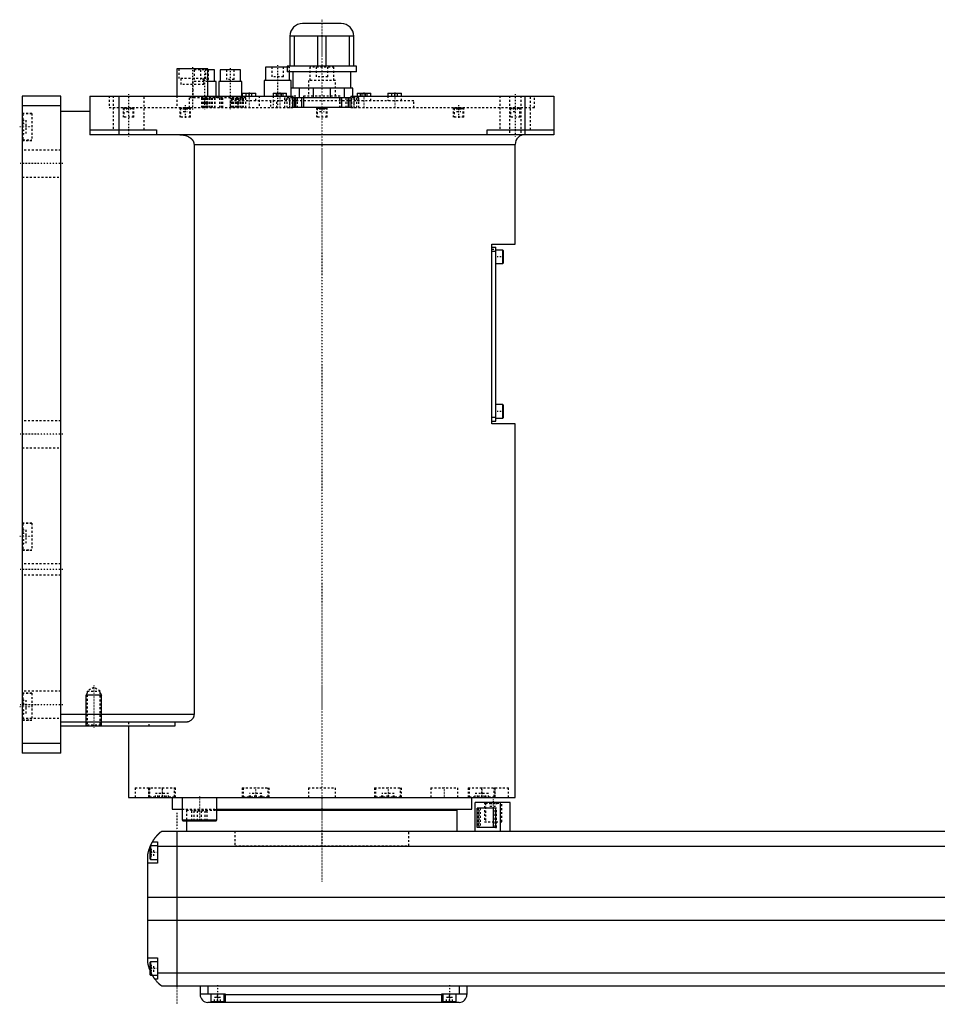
# Model space of a CAD drawing. Extents: x -156 to 906, y -136 to 715.
# Tile 1 of 4: x -156 to 318, y -82 to 428. Entities that reach past the tile are written whole.
import ezdxf

# ---------------------------------------------------------------- set-up
doc = ezdxf.new("R2010")
doc.units = 0
doc.linetypes.add('CENTER', pattern=[1.5, 0.45, -0.5, 0.05, -0.5])
doc.linetypes.add('DASHED', pattern=[2, 1, -1])
for name, color, linetype in [('AM_0', 7, 'CONTINUOUS'), ('AM_10', 7, 'CONTINUOUS'), ('AM_3', 7, 'DASHED'), ('AM_7', 7, 'CENTER')]:
    doc.layers.add(name, color=color, linetype=linetype)

msp = doc.modelspace()

# ---------------------------------------------------------------- linework, layer by layer
at = {"layer": 'AM_0', "color": 7, "linetype": 'CONTINUOUS'}
for p, q in [((10, 425.5), (-10, 425.5)), ((16.5, 419), (-16.5, 419)), ((-16.5, 419), (-16.5, 403.5)), ((-14.2, 403.5), (-14.2, 419)), ((-2.3, 419), (-2.3, 403.5)), ((2.3, 403.5), (2.3, 419)), ((14.2, 419), (14.2, 403.5)), ((16.5, 403.5), (16.5, 419)), ((-29.17, 403), (-29.17, 396)), ((-17.99, 403), (-29.17, 403)), ((-18, 403.5), (-18, 400.5)), ((18, 403.5), (-18, 403.5)), ((18, 400.5), (18, 403.5)), ((-75, 402), (-75, 388)), ((-59, 402), (-75, 402)), ((-59, 388), (-59, 402)), ((-55.47, 401.5), (-59, 401.5)), ((-55.47, 395.5), (-55.47, 401.5)), ((-52.63, 401.5), (-52.63, 395.5)), ((-42.13, 401.5), (-52.63, 401.5)), ((-42.13, 395.5), (-42.13, 401.5)), ((18, 400.5), (-18, 400.5)), ((-16.67, 396), (-16.67, 400.5)), ((-15, 400.5), (-15, 392)), ((15, 392), (15, 400.5)), ((-54.72, 395.5), (-59, 395.5)), ((-54.72, 388), (-54.72, 395.5)), ((-53.38, 395.5), (-53.38, 388)), ((-41.38, 395.5), (-53.38, 395.5)), ((-41.38, 388), (-41.38, 395.5)), ((-29.92, 396), (-29.92, 388)), ((-15.92, 396), (-29.92, 396)), ((-15.92, 392), (-15.92, 396)), ((-155, 388), (-155, 48)), ((-135, 388), (-155, 388)), ((-135, 48), (-135, 388)), ((-120, 388), (-15, 388)), ((-120, 388), (-120, 368)), ((-105, 388), (-105, 368)), ((-41.17, 389.5), (-41.17, 388)), ((-41.17, 389.5), (-34.17, 389.5)), ((-34.17, 388), (-34.17, 389.5)), ((-25.25, 389.5), (-25.25, 388)), ((-25.25, 389.5), (-18.25, 389.5)), ((-18.25, 388), (-18.25, 389.5)), ((16, 392), (-16, 392)), ((-16, 392), (-16, 388)), ((-15, 382), (-15, 388)), ((-11.49, 387), (-11.49, 392)), ((-4.51, 392), (-4.51, 387)), ((4.51, 387), (4.51, 392)), ((11.49, 392), (11.49, 387)), ((15, 388), (120, 388)), ((15, 388), (15, 382)), ((16, 388), (16, 392)), ((18.25, 389.5), (18.25, 388)), ((18.25, 389.5), (25.25, 389.5)), ((25.25, 388), (25.25, 389.5)), ((34.17, 389.5), (34.17, 388)), ((34.17, 389.5), (41.17, 389.5)), ((41.17, 388), (41.17, 389.5)), ((105, 388), (105, 368)), ((120, 388), (120, 368)), ((-135, 383), (-155, 383)), ((-13.71, 387), (-15, 387)), ((-13.7, 385.5), (-14.16, 385.5)), ((-14.15, 382), (-14.15, 387)), ((-13.7, 387), (-13.7, 382)), ((13.7, 387), (-13.7, 387)), ((-10.3, 382), (-10.3, 387)), ((10.3, 382), (10.3, 387)), ((13.7, 382), (13.7, 387)), ((14.16, 385.5), (13.7, 385.5)), ((15, 387), (13.71, 387)), ((14.15, 382), (14.15, 387)), ((-120, 380), (-135, 380)), ((15, 382), (-15, 382)), ((-120, 370.5), (-85.5, 370.5)), ((120, 368), (-120, 368)), ((-85.5, 370.5), (-85.5, 368)), ((85.5, 368), (85.5, 370.5)), ((85.5, 370.5), (120, 370.5)), ((-66.14, 363), (-66.14, 68)), ((-66.14, 363), (100, 363)), ((100, 311.3), (100, 363)), ((88, 311.3), (100, 311.3)), ((88, 218.3), (88, 311.3)), ((88, 309.8), (90, 309.8)), ((88, 307.8), (90, 307.8)), ((90, 219.8), (90, 309.8)), ((93.6, 308.3), (90, 308.3)), ((94, 307.9), (93.6, 308.3)), ((93.6, 301.3), (93.6, 308.3)), ((94, 301.7), (94, 307.9)), ((90, 301.3), (93.6, 301.3)), ((93.6, 301.3), (94, 301.7)), ((93.6, 228.3), (90, 228.3)), ((94, 227.9), (93.6, 228.3)), ((93.6, 221.3), (93.6, 228.3)), ((94, 221.7), (94, 227.9)), ((88, 221.8), (90, 221.8)), ((88, 219.8), (90, 219.8)), ((90, 221.3), (93.6, 221.3)), ((93.6, 221.3), (94, 221.7)), ((100, 218.3), (88, 218.3)), ((100, 25), (100, 218.3)), ((-66.14, 68), (-135, 68)), ((-70.42, 64), (-135, 64)), ((-75.99, 62), (-135, 62)), ((-100, 62), (-100, 25)), ((-75.99, 64), (-75.99, 62)), ((-135, 53), (-155, 53)), ((-135, 48), (-155, 48)), ((-100, 25), (100, 25)), ((-88.79, 25.01), (-88.79, 25)), ((-77.5, 25), (-77.5, 19)), ((-72.29, 25), (-72.29, 13.4)), ((-54.29, 13.4), (-54.29, 25)), ((-40.35, 25), (-40.35, 25)), ((40.35, 25), (40.35, 25)), ((77.5, 19), (77.5, 25)), ((79.35, 7.5), (79.35, 22.5)), ((97.35, 22.5), (79.35, 22.5)), ((88.79, 25), (88.79, 25.01)), ((92.35, 7.5), (92.35, 22.5)), ((97.35, 7.5), (97.35, 22.5)), ((-77.5, 19), (-72.29, 19)), ((-54.3, 18.5), (70, 18.5)), ((-54.29, 19), (77.5, 19)), ((55, 18.5), (55, 19)), ((70, 7.5), (70, 18.5)), ((89.75, 19.5), (80.32, 19.5)), ((80.32, 9.5), (80.32, 19.5)), ((88.64, 19.5), (88.64, 9.5)), ((89.75, 19.5), (89.75, 9.5)), ((-72.29, 13.4), (-71.89, 13)), ((-72.29, 13.4), (-54.29, 13.4)), ((-71.89, 13), (-54.69, 13)), ((-70, 13), (-70, 7.5)), ((-54.69, 13), (-54.29, 13.4)), ((517, 7.5), (-83, 7.5)), ((-75, 7.5), (-75, -72.5)), ((89.75, 9.5), (80.32, 9.5)), ((-88.6, 0), (-89, -0.4)), ((-85, 0), (-88.6, 0)), ((-88.6, 0), (-88.6, -7)), ((-87.65, 2), (-85, 2)), ((-85, 2), (-85, -9)), ((-90, -60.5), (-90, -4.5)), ((-89, -0.4), (-89, -6.6)), ((-85, -0.2), (519, -0.2)), ((-85, -9), (-90, -9)), ((-89, -6.6), (-88.6, -7)), ((-88.6, -7), (-85, -7)), ((-90, -26.54), (524, -26.54)), ((-90, -38.4), (524, -38.4)), ((-90, -58), (-85, -58)), ((-88.6, -60), (-89, -60.4)), ((-89, -60.4), (-89, -66.6)), ((-85, -60), (-88.6, -60)), ((-88.6, -60), (-88.6, -67)), ((-85, -58), (-85, -69)), ((-85, -65.78), (519, -65.78)), ((-89, -66.6), (-88.6, -67)), ((-88.6, -67), (-85, -67)), ((-85, -69), (-86.34, -69)), ((-83, -72.5), (517, -72.5)), ((-63, -72.5), (-63, -77)), ((-59, -72.5), (-59, -76.5)), ((71, -72.5), (71, -76.5)), ((75, -72.5), (75, -77)), ((-63, -76.5), (-50, -76.5)), ((71, -81), (-59, -81)), ((-57.5, -76.5), (-57.5, -80.5)), ((-57.5, -80.5), (-50.5, -80.5)), ((-54, -81), (-54, -80.5)), ((-50.5, -80.5), (-50.5, -76.5)), ((-50, -76.5), (-50, -81)), ((-50, -77), (62, -77)), ((62, -76.5), (75, -76.5)), ((62, -81), (62, -76.5)), ((62.5, -76.5), (62.5, -80.5)), ((62.5, -80.5), (69.5, -80.5)), ((66, -81), (66, -80.5)), ((69.5, -80.5), (69.5, -76.5))]:
    msp.add_line(p, q, dxfattribs=at)
for points in [[(-73.48, 368, 0), (-73.23, 368, 0), (-72.69, 367.97, 0), (-72.14, 367.91, 0), (-71.86, 367.87, 0), (-71.59, 367.82, 0), (-71.05, 367.7, 0), (-70.53, 367.56, 0), (-70.04, 367.4, 0), (-69.53, 367.19, 0), (-69.24, 367.05, 0), (-69.16, 367.01, 0), (-69.07, 366.97, 0), (-69.03, 366.95, 0), (-68.99, 366.93, 0), (-68.91, 366.88, 0), (-68.83, 366.84, 0), (-68.79, 366.81, 0), (-68.75, 366.79, 0), (-68.67, 366.74, 0), (-68.59, 366.7, 0), (-68.55, 366.67, 0), (-68.51, 366.65, 0), (-68.44, 366.6, 0), (-68.36, 366.55, 0), (-68.29, 366.5, 0), (-68.21, 366.45, 0), (-68.14, 366.4, 0), (-68.11, 366.37, 0), (-68.07, 366.35, 0), (-68, 366.29, 0), (-67.93, 366.24, 0), (-67.87, 366.19, 0), (-67.8, 366.13, 0), (-67.73, 366.08, 0), (-67.7, 366.05, 0), (-67.66, 366.02, 0), (-67.6, 365.96, 0), (-67.53, 365.89, 0), (-67.46, 365.83, 0), (-67.4, 365.77, 0), (-67.33, 365.7, 0), (-67.3, 365.67, 0), (-67.27, 365.63, 0), (-67.21, 365.56, 0), (-67.15, 365.49, 0), (-67.09, 365.42, 0), (-67.03, 365.35, 0), (-66.97, 365.28, 0), (-66.94, 365.24, 0), (-66.92, 365.21, 0), (-66.86, 365.13, 0), (-66.81, 365.06, 0), (-66.76, 364.98, 0), (-66.71, 364.91, 0), (-66.67, 364.83, 0), (-66.65, 364.79, 0), (-66.62, 364.76, 0), (-66.58, 364.68, 0), (-66.54, 364.6, 0), (-66.52, 364.57, 0), (-66.5, 364.53, 0), (-66.47, 364.45, 0), (-66.43, 364.37, 0), (-66.41, 364.32, 0), (-66.4, 364.28, 0), (-66.36, 364.2, 0), (-66.33, 364.11, 0), (-66.3, 364.02, 0), (-66.28, 363.94, 0), (-66.25, 363.85, 0), (-66.24, 363.8, 0), (-66.23, 363.76, 0), (-66.21, 363.67, 0), (-66.19, 363.58, 0), (-66.18, 363.49, 0), (-66.17, 363.4, 0), (-66.16, 363.31, 0), (-66.15, 363.26, 0), (-66.15, 363.22, 0), (-66.15, 363.13, 0), (-66.14, 363.04, 0), (-66.14, 363, 0)], [(-66.14, 68, 0), (-66.14, 67.97, 0), (-66.15, 67.9, 0), (-66.15, 67.83, 0), (-66.15, 67.79, 0), (-66.15, 67.76, 0), (-66.16, 67.69, 0), (-66.16, 67.62, 0), (-66.17, 67.55, 0), (-66.18, 67.48, 0), (-66.19, 67.41, 0), (-66.2, 67.38, 0), (-66.21, 67.34, 0), (-66.22, 67.27, 0), (-66.23, 67.21, 0), (-66.25, 67.14, 0), (-66.27, 67.07, 0), (-66.29, 67, 0), (-66.3, 66.97, 0), (-66.31, 66.94, 0), (-66.33, 66.87, 0), (-66.35, 66.81, 0), (-66.36, 66.77, 0), (-66.37, 66.74, 0), (-66.4, 66.68, 0), (-66.42, 66.61, 0), (-66.44, 66.58, 0), (-66.45, 66.55, 0), (-66.48, 66.49, 0), (-66.51, 66.43, 0), (-66.54, 66.37, 0), (-66.57, 66.31, 0), (-66.6, 66.25, 0), (-66.62, 66.22, 0), (-66.63, 66.19, 0), (-66.67, 66.13, 0), (-66.7, 66.07, 0), (-66.74, 66.02, 0), (-66.77, 65.96, 0), (-66.81, 65.91, 0), (-66.83, 65.88, 0), (-66.84, 65.86, 0), (-66.88, 65.8, 0), (-66.92, 65.75, 0), (-66.96, 65.7, 0), (-67, 65.65, 0), (-67.04, 65.6, 0), (-67.06, 65.58, 0), (-67.08, 65.56, 0), (-67.12, 65.51, 0), (-67.16, 65.47, 0), (-67.2, 65.42, 0), (-67.24, 65.38, 0), (-67.28, 65.34, 0), (-67.3, 65.32, 0), (-67.32, 65.3, 0), (-67.36, 65.25, 0), (-67.4, 65.21, 0), (-67.45, 65.17, 0), (-67.49, 65.14, 0), (-67.53, 65.1, 0), (-67.55, 65.08, 0), (-67.58, 65.06, 0), (-67.62, 65.02, 0), (-67.67, 64.99, 0), (-67.69, 64.97, 0), (-67.83, 64.86, 0), (-68.12, 64.67, 0), (-68.41, 64.5, 0), (-68.72, 64.36, 0), (-69.03, 64.24, 0), (-69.34, 64.14, 0), (-69.5, 64.1, 0), (-69.66, 64.07, 0), (-69.97, 64.02, 0), (-70.27, 64, 0), (-70.42, 64, 0)], [(-87.65, 2, 0), (-87.62, 2.05, 0), (-87.57, 2.14, 0), (-87.52, 2.23, 0), (-87.49, 2.27, 0), (-87.46, 2.32, 0), (-87.41, 2.41, 0), (-87.35, 2.5, 0), (-87.3, 2.59, 0), (-87.24, 2.68, 0), (-87.19, 2.76, 0), (-87.16, 2.81, 0), (-87.13, 2.85, 0), (-87.07, 2.94, 0), (-87.02, 3.03, 0), (-86.96, 3.11, 0), (-86.9, 3.2, 0), (-86.85, 3.28, 0), (-86.82, 3.33, 0), (-86.79, 3.37, 0), (-86.73, 3.45, 0), (-86.67, 3.53, 0), (-86.64, 3.58, 0), (-86.62, 3.62, 0), (-86.56, 3.7, 0), (-86.5, 3.78, 0), (-86.47, 3.82, 0), (-86.44, 3.86, 0), (-86.38, 3.94, 0), (-86.33, 4.01, 0), (-86.27, 4.09, 0), (-86.21, 4.17, 0), (-86.15, 4.24, 0), (-86.12, 4.28, 0), (-86.1, 4.32, 0), (-86.04, 4.39, 0), (-85.98, 4.46, 0), (-85.92, 4.54, 0), (-85.87, 4.61, 0), (-85.81, 4.68, 0), (-85.78, 4.71, 0), (-85.75, 4.75, 0), (-85.69, 4.82, 0), (-85.64, 4.89, 0), (-85.58, 4.95, 0), (-85.52, 5.02, 0), (-85.47, 5.08, 0), (-85.44, 5.12, 0), (-85.41, 5.15, 0), (-85.36, 5.21, 0), (-85.3, 5.28, 0), (-85.25, 5.34, 0), (-85.19, 5.4, 0), (-85.14, 5.46, 0), (-85.11, 5.49, 0), (-85.08, 5.52, 0), (-85.03, 5.58, 0), (-84.97, 5.64, 0), (-84.92, 5.7, 0), (-84.87, 5.75, 0), (-84.81, 5.81, 0), (-84.79, 5.84, 0), (-84.76, 5.87, 0), (-84.71, 5.92, 0), (-84.66, 5.98, 0), (-84.63, 6, 0), (-84.6, 6.03, 0), (-84.55, 6.08, 0), (-84.5, 6.13, 0), (-84.48, 6.16, 0), (-84.45, 6.18, 0), (-84.4, 6.23, 0), (-84.35, 6.28, 0), (-84.3, 6.33, 0), (-84.25, 6.38, 0), (-84.2, 6.43, 0), (-84.18, 6.45, 0), (-84.16, 6.47, 0), (-84.11, 6.52, 0), (-84.06, 6.56, 0), (-84.02, 6.61, 0), (-83.97, 6.65, 0), (-83.93, 6.69, 0), (-83.9, 6.71, 0), (-83.88, 6.73, 0), (-83.84, 6.77, 0), (-83.8, 6.81, 0), (-83.75, 6.85, 0), (-83.71, 6.88, 0), (-83.67, 6.92, 0), (-83.66, 6.94, 0), (-83.64, 6.95, 0), (-83.6, 6.99, 0), (-83.56, 7.02, 0), (-83.53, 7.05, 0), (-83.49, 7.08, 0), (-83.46, 7.11, 0), (-83.44, 7.13, 0), (-83.43, 7.14, 0), (-83.39, 7.17, 0), (-83.36, 7.19, 0), (-83.34, 7.22, 0), (-83.31, 7.24, 0), (-83.28, 7.27, 0), (-83.27, 7.28, 0), (-83.25, 7.29, 0), (-83.23, 7.31, 0), (-83.21, 7.33, 0), (-83.2, 7.34, 0), (-83.18, 7.35, 0), (-83.16, 7.36, 0), (-83.14, 7.38, 0), (-83.13, 7.39, 0), (-83.13, 7.4, 0), (-83.11, 7.41, 0), (-83.09, 7.42, 0), (-83.08, 7.44, 0), (-83.06, 7.45, 0), (-83.05, 7.46, 0), (-83.05, 7.46, 0), (-83.04, 7.47, 0), (-83.03, 7.47, 0), (-83.02, 7.48, 0), (-83.02, 7.49, 0), (-83.01, 7.49, 0), (-83.01, 7.49, 0), (-83.01, 7.5, 0), (-83, 7.5, 0), (-83, 7.5, 0), (-83, 7.5, 0), (-83, 7.5, 0)], [(-88.69, -0.09, 0), (-88.65, 0.01, 0), (-88.56, 0.21, 0), (-88.47, 0.4, 0), (-88.43, 0.49, 0), (-88.39, 0.58, 0), (-88.31, 0.76, 0), (-88.22, 0.92, 0), (-88.14, 1.08, 0), (-88.07, 1.23, 0), (-88, 1.36, 0), (-87.96, 1.43, 0), (-87.93, 1.49, 0), (-87.87, 1.6, 0), (-87.82, 1.7, 0), (-87.77, 1.79, 0), (-87.73, 1.86, 0), (-87.7, 1.91, 0), (-87.68, 1.94, 0), (-87.67, 1.96, 0), (-87.66, 1.98, 0), (-87.65, 2, 0), (-87.65, 2, 0)], [(-90, -4.5, 0), (-89.98, -4.39, 0), (-89.94, -4.18, 0), (-89.9, -3.97, 0), (-89.88, -3.87, 0), (-89.86, -3.77, 0), (-89.81, -3.56, 0), (-89.77, -3.36, 0), (-89.72, -3.15, 0), (-89.66, -2.95, 0), (-89.61, -2.74, 0), (-89.58, -2.64, 0), (-89.55, -2.54, 0), (-89.49, -2.33, 0), (-89.43, -2.13, 0), (-89.37, -1.92, 0), (-89.31, -1.72, 0), (-89.24, -1.52, 0), (-89.21, -1.43, 0), (-89.17, -1.33, 0), (-89.1, -1.14, 0), (-89.03, -0.95, 0), (-89, -0.86, 0)], [(-89, -64.14, 0), (-89.04, -64.04, 0), (-89.11, -63.84, 0), (-89.18, -63.64, 0), (-89.22, -63.54, 0), (-89.25, -63.44, 0), (-89.32, -63.24, 0), (-89.38, -63.03, 0), (-89.45, -62.82, 0), (-89.51, -62.61, 0), (-89.57, -62.41, 0), (-89.6, -62.3, 0), (-89.63, -62.2, 0), (-89.68, -61.99, 0), (-89.73, -61.78, 0), (-89.78, -61.57, 0), (-89.83, -61.37, 0), (-89.87, -61.17, 0), (-89.89, -61.07, 0), (-89.91, -60.97, 0), (-89.95, -60.78, 0), (-89.98, -60.59, 0), (-90, -60.5, 0)], [(-86.34, -69, 0), (-86.34, -69, 0), (-86.35, -68.98, 0), (-86.37, -68.96, 0), (-86.38, -68.94, 0), (-86.4, -68.92, 0), (-86.44, -68.86, 0), (-86.49, -68.79, 0), (-86.55, -68.71, 0), (-86.62, -68.61, 0), (-86.7, -68.5, 0), (-86.74, -68.44, 0), (-86.78, -68.38, 0), (-86.87, -68.25, 0), (-86.96, -68.11, 0), (-87.06, -67.96, 0), (-87.16, -67.8, 0), (-87.27, -67.64, 0), (-87.32, -67.55, 0), (-87.37, -67.47, 0), (-87.48, -67.29, 0), (-87.59, -67.1, 0), (-87.65, -67, 0)], [(-83, -72.5, 0), (-83, -72.5, 0), (-83.01, -72.49, 0), (-83.02, -72.49, 0), (-83.02, -72.48, 0), (-83.03, -72.48, 0), (-83.03, -72.48, 0), (-83.04, -72.47, 0), (-83.04, -72.46, 0), (-83.05, -72.46, 0), (-83.06, -72.45, 0), (-83.07, -72.44, 0), (-83.07, -72.44, 0), (-83.08, -72.43, 0), (-83.09, -72.43, 0), (-83.1, -72.42, 0), (-83.11, -72.41, 0), (-83.11, -72.41, 0), (-83.13, -72.39, 0), (-83.14, -72.38, 0), (-83.15, -72.38, 0), (-83.16, -72.37, 0), (-83.17, -72.36, 0), (-83.19, -72.34, 0), (-83.21, -72.33, 0), (-83.22, -72.31, 0), (-83.24, -72.3, 0), (-83.25, -72.29, 0), (-83.26, -72.28, 0), (-83.28, -72.26, 0), (-83.3, -72.25, 0), (-83.32, -72.23, 0), (-83.35, -72.21, 0), (-83.37, -72.19, 0), (-83.38, -72.18, 0), (-83.39, -72.17, 0), (-83.42, -72.15, 0), (-83.44, -72.13, 0), (-83.47, -72.1, 0), (-83.49, -72.08, 0), (-83.52, -72.06, 0), (-83.54, -72.04, 0), (-83.55, -72.03, 0), (-83.58, -72.01, 0), (-83.61, -71.98, 0), (-83.64, -71.95, 0), (-83.67, -71.93, 0), (-83.7, -71.9, 0), (-83.71, -71.89, 0), (-83.73, -71.87, 0), (-83.76, -71.84, 0), (-83.79, -71.81, 0), (-83.83, -71.78, 0), (-83.86, -71.75, 0), (-83.89, -71.72, 0), (-83.91, -71.7, 0), (-83.93, -71.69, 0), (-83.96, -71.65, 0), (-84, -71.62, 0), (-84.02, -71.6, 0), (-84.04, -71.59, 0), (-84.07, -71.55, 0), (-84.11, -71.52, 0), (-84.13, -71.5, 0), (-84.15, -71.48, 0), (-84.19, -71.44, 0), (-84.22, -71.41, 0), (-84.26, -71.37, 0), (-84.3, -71.33, 0), (-84.34, -71.29, 0), (-84.36, -71.27, 0), (-84.38, -71.25, 0), (-84.42, -71.21, 0), (-84.46, -71.17, 0), (-84.6, -71.03, 0), (-84.86, -70.77, 0), (-85.11, -70.49, 0), (-85.38, -70.19, 0), (-85.51, -70.03, 0), (-85.65, -69.87, 0), (-85.92, -69.54, 0), (-86.2, -69.18, 0), (-86.34, -69, 0)]]:
    msp.add_polyline3d(points, dxfattribs=at)
for centre, radius, start, end in [((-10, 419), 6.5, 90, 180), ((10, 419), 6.5, 0, 90), ((105, 363), 5, 90, 180), ((-59, -77), 4, 180, 270), ((71, -77), 4, 270, 0)]:
    msp.add_arc(centre, radius, start, end, dxfattribs=at)
at = {"layer": 'AM_10', "color": 7, "linetype": 'CONTINUOUS'}
for p, q in [((-121.32, 79.17), (-122, 78)), ((-114, 78), (-122, 78)), ((-122, 62), (-122, 78)), ((-114.68, 79.17), (-114, 78)), ((-114, 62), (-114, 78))]:
    msp.add_line(p, q, dxfattribs=at)
at = {"layer": 'AM_3', "color": 6, "linetype": 'DASHED'}
for p, q in [((-25.92, 403), (-25.92, 398)), ((-19.92, 398), (-19.92, 403)), ((-16.67, 403), (-17.99, 403)), ((-16.67, 400.5), (-16.67, 403)), ((-6.25, 403), (-6.25, 396)), ((6.25, 403), (-6.25, 403)), ((-3, 403), (-3, 398)), ((3, 398), (3, 403)), ((6.25, 396), (6.25, 403)), ((-74, 402), (-74, 397)), ((-65.97, 401.5), (-65.97, 395.5)), ((-59, 401.5), (-65.97, 401.5)), ((-62.72, 401.5), (-62.72, 396.5)), ((-60, 397), (-60, 402)), ((-58.72, 396.5), (-58.72, 401.5)), ((-49.38, 401.5), (-49.38, 396.5)), ((-45.38, 396.5), (-45.38, 401.5)), ((-19.92, 398), (-25.92, 398)), ((3, 398), (-3, 398)), ((-60, 397), (-74, 397)), ((-73, 397), (-73, 394)), ((-61, 394), (-73, 394)), ((-66.72, 395.5), (-66.72, 387)), ((-59, 395.5), (-66.72, 395.5)), ((-58.72, 396.5), (-62.72, 396.5)), ((-61, 394), (-61, 397)), ((-45.38, 396.5), (-49.38, 396.5)), ((-7, 396), (-7, 388)), ((7, 396), (-7, 396)), ((7, 388), (7, 396)), ((-110, 388), (-110, 382)), ((-108, 388), (-108, 370.5)), ((-92, 370.5), (-92, 388)), ((-75, 388), (-75, 382)), ((-59, 382), (-59, 388)), ((-54.72, 387), (-54.72, 388)), ((-53.38, 388), (-53.38, 387)), ((-41.38, 387), (-41.38, 388)), ((-41.17, 388), (-41.17, 385.5)), ((-39.17, 388), (-39.17, 389.5)), ((-37.67, 388), (-37.67, 389.5)), ((-36.17, 388), (-36.17, 389.5)), ((-34.17, 385.5), (-34.17, 388)), ((-32.42, 388), (-32.42, 382)), ((-25.25, 388), (-25.25, 385.5)), ((-23.48, 388), (-23.48, 389.5)), ((-22.62, 388), (-22.62, 389.5)), ((-20.88, 388), (-20.88, 389.5)), ((-20.02, 388), (-20.02, 389.5)), ((-18.25, 385.5), (-18.25, 388)), ((-16, 388), (-16, 387)), ((-15.92, 388), (-15.92, 392)), ((-13.42, 388), (-15, 388)), ((-13.42, 382), (-13.42, 388)), ((-9.5, 388), (-9.5, 382)), ((9.5, 388), (-9.5, 388)), ((9.5, 382), (9.5, 388)), ((16, 387), (16, 388)), ((18.25, 388), (18.25, 385.5)), ((20.02, 388), (20.02, 389.5)), ((20.88, 388), (20.88, 389.5)), ((22.62, 388), (22.62, 389.5)), ((23.48, 388), (23.48, 389.5)), ((25.25, 385.5), (25.25, 388)), ((34.17, 388), (34.17, 385.5)), ((36.17, 388), (36.17, 389.5)), ((37.67, 388), (37.67, 389.5)), ((39.17, 388), (39.17, 389.5)), ((41.17, 385.5), (41.17, 388)), ((92, 388), (92, 370.5)), ((97, 388), (97, 368)), ((103, 388), (103, 368)), ((108, 370.5), (108, 388)), ((110, 382), (110, 388)), ((-68.72, 387), (-68.72, 382)), ((-39.38, 387), (-68.72, 387)), ((-62.07, 382), (-62.07, 387)), ((-61.57, 382), (-61.57, 387)), ((-61.39, 387), (-61.39, 382)), ((-60.76, 387), (-60.76, 382)), ((-60.6, 382), (-60.6, 387)), ((-59.86, 382), (-59.86, 387)), ((-59.58, 382), (-59.58, 387)), ((-58.86, 382), (-58.86, 387)), ((-57.96, 382), (-57.96, 387)), ((-57.15, 382), (-57.15, 387)), ((-56.65, 382), (-56.65, 387)), ((-55.41, 382), (-55.41, 387)), ((-55.38, 387), (-55.38, 382)), ((-52.72, 382), (-52.72, 387)), ((-51.86, 382), (-51.86, 387)), ((-51.22, 382), (-51.22, 387)), ((-47.5, 385.5), (-47.5, 382)), ((-14.16, 385.5), (-47.5, 385.5)), ((-46.56, 382), (-46.56, 387)), ((-46, 382), (-46, 387)), ((-45.5, 382), (-45.5, 387)), ((-44.69, 387), (-44.69, 382)), ((-43.79, 382), (-43.79, 387)), ((-43.77, 382), (-43.77, 387)), ((-43.68, 382), (-43.68, 387)), ((-42.97, 382), (-42.97, 387)), ((-42.79, 382), (-42.79, 387)), ((-41.89, 382), (-41.89, 387)), ((-41.08, 382), (-41.08, 387)), ((-40.58, 382), (-40.58, 387)), ((-39.38, 382), (-39.38, 387)), ((-26.65, 385.5), (-26.65, 382)), ((-23.35, 382), (-23.35, 385.5)), ((-19.15, 382), (-19.15, 387)), ((-15, 387), (-19.15, 387)), ((-18.05, 387), (-18.05, 382)), ((-17, 387), (-17, 385.5)), ((-16.65, 382), (-16.65, 387)), ((-15.25, 382), (-15.25, 387)), ((14.15, 387), (-14.15, 387)), ((13.7, 385.5), (-13.7, 385.5)), ((-13.62, 382), (-13.62, 387)), ((-12.62, 382), (-12.62, 387)), ((-9.3, 382), (-9.3, 387)), ((9.3, 382), (9.3, 387)), ((12.62, 382), (12.62, 387)), ((13.62, 382), (13.62, 387)), ((47.5, 385.5), (14.16, 385.5)), ((19.15, 387), (15, 387)), ((15.25, 387), (15.25, 382)), ((16.65, 382), (16.65, 387)), ((17, 385.5), (17, 387)), ((18.05, 382), (18.05, 387)), ((19.15, 382), (19.15, 387)), ((47.5, 382), (47.5, 385.5)), ((-150, 379), (-155, 379)), ((-154.6, 378.75), (-155, 378.35)), ((-150, 378.75), (-154.6, 378.75)), ((-154.6, 378.75), (-154.6, 365.25)), ((-150, 379), (-150, 365)), ((-110, 382), (-15, 382)), ((-102.75, 382), (-102.75, 377)), ((-101.95, 382), (-102.35, 381.6)), ((-102.35, 381.6), (-102.35, 377)), ((-97.65, 381.6), (-102.35, 381.6)), ((-101, 382), (-101, 380)), ((-101, 380), (-99, 380)), ((-100, 382), (-100, 380)), ((-99, 382), (-99, 380)), ((-97.65, 381.6), (-98.05, 382)), ((-97.65, 377), (-97.65, 381.6)), ((-97.25, 377), (-97.25, 382)), ((-73.46, 382), (-73.46, 377)), ((-72.66, 382), (-73.06, 381.6)), ((-73.06, 381.6), (-73.06, 377)), ((-68.36, 381.6), (-73.06, 381.6)), ((-71.83, 382), (-71.83, 380)), ((-71.83, 380), (-69.6, 380)), ((-71.53, 382), (-71.53, 380)), ((-71.01, 382), (-71.01, 380)), ((-70.41, 382), (-70.41, 380)), ((-69.89, 382), (-69.89, 380)), ((-69.6, 382), (-69.6, 380)), ((-68.36, 381.6), (-68.76, 382)), ((-68.36, 377), (-68.36, 381.6)), ((-67.96, 377), (-67.96, 382)), ((-2.75, 382), (-2.75, 377)), ((-1.95, 382), (-2.35, 381.6)), ((-2.35, 381.6), (-2.35, 377)), ((2.35, 381.6), (-2.35, 381.6)), ((-1.15, 382), (-1.15, 380)), ((-1.15, 380), (1.15, 380)), ((-0.58, 382), (-0.58, 380)), ((0.58, 382), (0.58, 380)), ((1.15, 382), (1.15, 380)), ((2.35, 381.6), (1.95, 382)), ((2.35, 377), (2.35, 381.6)), ((2.75, 377), (2.75, 382)), ((15, 382), (110, 382)), ((67.96, 382), (67.96, 377)), ((68.76, 382), (68.36, 381.6)), ((68.36, 381.6), (68.36, 377)), ((73.06, 381.6), (68.36, 381.6)), ((69.6, 382), (69.6, 380)), ((69.6, 380), (71.83, 380)), ((69.89, 382), (69.89, 380)), ((70.41, 382), (70.41, 380)), ((71.01, 382), (71.01, 380)), ((71.53, 382), (71.53, 380)), ((71.83, 382), (71.83, 380)), ((73.06, 381.6), (72.66, 382)), ((73.06, 377), (73.06, 381.6)), ((73.46, 377), (73.46, 382)), ((97.25, 382), (97.25, 377)), ((98.05, 382), (97.65, 381.6)), ((97.65, 381.6), (97.65, 377)), ((102.35, 381.6), (97.65, 381.6)), ((99, 382), (99, 380)), ((99, 380), (101, 380)), ((100, 382), (100, 380)), ((101, 382), (101, 380)), ((102.35, 381.6), (101.95, 382)), ((102.35, 377), (102.35, 381.6)), ((102.75, 377), (102.75, 382)), ((-155, 375.46), (-153, 375.46)), ((-155, 373.73), (-153, 373.73)), ((-153, 368.54), (-153, 375.46)), ((-97.25, 377), (-102.75, 377)), ((-67.96, 377), (-73.46, 377)), ((2.75, 377), (-2.75, 377)), ((73.46, 377), (67.96, 377)), ((102.75, 377), (97.25, 377)), ((-155, 370.27), (-153, 370.27)), ((-155, 368.54), (-153, 368.54)), ((-155, 365.65), (-154.6, 365.25)), ((-155, 365), (-150, 365)), ((-154.6, 365.25), (-150, 365.25)), ((-135, 360), (-155, 360)), ((-155, 346), (-135, 346)), ((88, 308.8), (90, 308.8)), ((-135, 220), (-155, 220)), ((-155, 206), (-135, 206)), ((-150, 167), (-155, 167)), ((-154.6, 166.75), (-155, 166.35)), ((-155, 163.46), (-153, 163.46)), ((-150, 166.75), (-154.6, 166.75)), ((-154.6, 166.75), (-154.6, 153.25)), ((-153, 156.54), (-153, 163.46)), ((-150, 167), (-150, 153)), ((-155, 161.73), (-153, 161.73)), ((-155, 158.27), (-153, 158.27)), ((-155, 156.54), (-153, 156.54)), ((-155, 153.65), (-154.6, 153.25)), ((-155, 153), (-150, 153)), ((-154.6, 153.25), (-150, 153.25)), ((-135, 146), (-155, 146)), ((-135, 140), (-155, 140)), ((-118, 82), (-121.32, 80.08)), ((-114.68, 80.08), (-118, 82)), ((-135, 80), (-155, 80)), ((-150, 79), (-155, 79)), ((-154.6, 78.75), (-155, 78.35)), ((-150, 78.75), (-154.6, 78.75)), ((-154.6, 78.75), (-154.6, 65.25)), ((-150, 79), (-150, 65)), ((-121.32, 80.08), (-121.32, 62.68)), ((-121.32, 80.08), (-114.68, 80.08)), ((-114.68, 62.68), (-114.68, 80.08)), ((-155, 75.46), (-153, 75.46)), ((-155, 73.73), (-153, 73.73)), ((-153, 68.54), (-153, 75.46)), ((-155, 70.27), (-153, 70.27)), ((-155, 68.54), (-153, 68.54)), ((-155, 66), (-135, 66)), ((-155, 65.65), (-154.6, 65.25)), ((-155, 65), (-150, 65)), ((-154.6, 65.25), (-150, 65.25)), ((-121.32, 62.68), (-122, 62)), ((-121.32, 62.68), (-114.68, 62.68)), ((-114, 62), (-114.68, 62.68)), ((-100, 64), (-100, 62)), ((-89.3, 62), (-89.3, 64)), ((-96.5, 30), (-96.5, 25)), ((-96.5, 30), (-75.69, 30)), ((-89.69, 30), (-89.69, 25)), ((-89.19, 30), (-89.19, 25.4)), ((-86.12, 25), (-86.12, 27)), ((-79.25, 27), (-86.12, 27)), ((-84.8, 25), (-84.8, 27)), ((-84.01, 25), (-84.01, 27)), ((-82.5, 25), (-82.5, 30)), ((-81.36, 25), (-81.36, 27)), ((-80.58, 25), (-80.58, 27)), ((-79.25, 25), (-79.25, 27)), ((-76.19, 25.4), (-76.19, 30)), ((-75.69, 25), (-75.69, 30)), ((-41.25, 30), (-41.25, 25)), ((-41.25, 30), (-27.25, 30)), ((-40.75, 30), (-40.75, 25.4)), ((-37.45, 25), (-37.45, 27)), ((-31.05, 27), (-37.45, 27)), ((-37, 25), (-37, 27)), ((-34.7, 25), (-34.7, 27)), ((-33.8, 25), (-33.8, 27)), ((-31.5, 25), (-31.5, 27)), ((-31.05, 25), (-31.05, 27)), ((-27.75, 25.4), (-27.75, 30)), ((-27.25, 25), (-27.25, 30)), ((-7, 30), (-7, 25)), ((-7, 30), (7, 30)), ((7, 25), (7, 30)), ((27.25, 30), (27.25, 25)), ((27.25, 30), (41.25, 30)), ((27.75, 30), (27.75, 25.4)), ((31.05, 25), (31.05, 27)), ((37.45, 27), (31.05, 27)), ((31.5, 25), (31.5, 27)), ((33.8, 25), (33.8, 27)), ((34.7, 25), (34.7, 27)), ((37, 25), (37, 27)), ((37.45, 25), (37.45, 27)), ((40.75, 25.4), (40.75, 30)), ((41.25, 25), (41.25, 30)), ((56.29, 30), (56.29, 25)), ((56.29, 30), (70.29, 30)), ((70.29, 25), (70.29, 30)), ((75.69, 30), (75.69, 25)), ((75.69, 30), (96.5, 30)), ((76.19, 30), (76.19, 25.4)), ((79.25, 25), (79.25, 27)), ((86.12, 27), (79.25, 27)), ((80.58, 25), (80.58, 27)), ((81.36, 25), (81.36, 27)), ((82.5, 30), (82.5, 25)), ((84.01, 25), (84.01, 27)), ((84.8, 25), (84.8, 27)), ((86.12, 25), (86.12, 27)), ((89.19, 25.4), (89.19, 30)), ((89.69, 25), (89.69, 30)), ((96.5, 25), (96.5, 30)), ((-89.19, 25.4), (-88.79, 25.01)), ((-89.19, 25.4), (-76.19, 25.4)), ((-76.59, 25), (-76.19, 25.4)), ((-40.75, 25.4), (-40.35, 25)), ((-40.75, 25.4), (-27.75, 25.4)), ((-28.15, 25), (-27.75, 25.4)), ((27.75, 25.4), (28.15, 25)), ((27.75, 25.4), (40.75, 25.4)), ((40.35, 25), (40.75, 25.4)), ((76.19, 25.4), (76.59, 25)), ((76.19, 25.4), (89.19, 25.4)), ((84.1, 22.5), (84.1, 12.5)), ((85, 22.5), (84.6, 22.1)), ((84.6, 22.1), (84.6, 12.5)), ((84.6, 22.1), (92.6, 22.1)), ((86.87, 22.5), (86.87, 20.5)), ((86.87, 20.5), (90.33, 20.5)), ((87.73, 22.5), (87.73, 20.5)), ((88.79, 25.01), (89.19, 25.4)), ((89.47, 22.5), (89.47, 20.5)), ((90.33, 22.5), (90.33, 20.5)), ((92.6, 22.1), (92.2, 22.5)), ((92.6, 12.5), (92.6, 22.1)), ((93.1, 12.5), (93.1, 22.5)), ((-72.29, 19), (-54.29, 19)), ((-70, 18.5), (-70, 13)), ((-70, 18.5), (-54.3, 18.5)), ((-67.19, 13), (-67.19, 18)), ((-59.38, 18), (-67.19, 18)), ((-66.14, 13), (-66.14, 18)), ((-64.33, 13), (-64.33, 18)), ((-62.24, 13), (-62.24, 18)), ((-60.43, 13), (-60.43, 18)), ((-59.38, 13), (-59.38, 18)), ((-55, 19), (-55, 18.5)), ((80.84, 19.5), (80.84, 9.5)), ((81.43, 9.5), (81.43, 19.5)), ((81.95, 19.5), (81.95, 9.5)), ((90.27, 19.5), (88.64, 19.5)), ((89.16, 9.5), (89.16, 19.5)), ((90.27, 9.5), (90.27, 19.5)), ((84.1, 12.5), (93.1, 12.5)), ((-45, 7.5), (-45, 0)), ((-45, 7.5), (-45, 0)), ((45, 0), (45, 7.5)), ((45, 0), (45, 7.5)), ((89.75, 9.5), (90.27, 9.5)), ((-45, 0), (45, 0)), ((-89, -1.77), (-87, -1.77)), ((-89, -2.63), (-87, -2.63)), ((-89, -4.37), (-87, -4.37)), ((-87, -5.23), (-87, -1.77)), ((-89, -5.23), (-87, -5.23)), ((-89, -61.77), (-87, -61.77)), ((-89, -62.63), (-87, -62.63)), ((-89, -64.37), (-87, -64.37)), ((-89, -65.23), (-87, -65.23)), ((-87, -65.23), (-87, -61.77)), ((-55.5, -80.5), (-55.5, -78.5)), ((-52.5, -78.5), (-55.5, -78.5)), ((-54, -80.5), (-54, -76.5)), ((-52.5, -80.5), (-52.5, -78.5)), ((64.5, -80.5), (64.5, -78.5)), ((67.5, -78.5), (64.5, -78.5)), ((66, -80.5), (66, -76.5)), ((67.5, -80.5), (67.5, -78.5))]:
    msp.add_line(p, q, dxfattribs=at)
for points in [[(-89, -0.86, 0), (-88.95, -0.72, 0), (-88.84, -0.46, 0), (-88.74, -0.21, 0), (-88.69, -0.09, 0)], [(-87.65, -67, 0), (-87.69, -66.93, 0), (-87.76, -66.8, 0), (-87.84, -66.66, 0), (-87.88, -66.59, 0), (-87.92, -66.51, 0), (-88, -66.37, 0), (-88.08, -66.22, 0), (-88.15, -66.06, 0), (-88.23, -65.91, 0), (-88.31, -65.75, 0), (-88.35, -65.67, 0), (-88.39, -65.59, 0), (-88.46, -65.42, 0), (-88.54, -65.26, 0), (-88.61, -65.09, 0), (-88.69, -64.92, 0), (-88.76, -64.75, 0), (-88.8, -64.66, 0), (-88.83, -64.57, 0), (-88.9, -64.4, 0), (-88.97, -64.23, 0), (-89, -64.14, 0)]]:
    msp.add_polyline3d(points, dxfattribs=at)
at = {"layer": 'AM_7', "color": 4, "linetype": 'CENTER'}
for p, q in [((0, 427.5), (0, -18.4)), ((-67, 403), (-67, 381)), ((-22.92, 404.05), (-22.92, 380.95)), ((-60.72, 402.48), (-60.72, 381.02)), ((-47.38, 402.48), (-47.38, 381.02)), ((-100, 389), (-100, 367)), ((-59.36, 381.75), (-59.36, 387.25)), ((-43.29, 381.75), (-43.29, 387.25)), ((-37.67, 389.88), (-37.67, 381.62)), ((-21.75, 389.88), (-21.75, 381.62)), ((-16.65, 381.75), (-16.65, 387.25)), ((16.65, 381.75), (16.65, 387.25)), ((21.75, 389.88), (21.75, 381.62)), ((37.67, 389.88), (37.67, 381.62)), ((100, 389), (100, 367)), ((-70.71, 383.3), (-70.71, 376.7)), ((-25, 381.82), (-25, 385.68)), ((70.71, 383.3), (70.71, 376.7)), ((-149.7, 372), (-156.3, 372)), ((-134, 353), (-156, 353)), ((94.2, 304.8), (89.8, 304.8)), ((94.2, 224.8), (89.8, 224.8)), ((-134, 213), (-156, 213)), ((-149.7, 160), (-156.3, 160)), ((-134, 143), (-156, 143)), ((-118, 83), (-118, 61)), ((-149.7, 72), (-156.3, 72)), ((-134, 73), (-156, 73)), ((-89.5, 30.25), (-89.5, 24.75)), ((-82.69, 30.25), (-82.69, 24.75)), ((-63.29, 25.6), (-63.29, 12.4)), ((-34.25, 30.25), (-34.25, 24.75)), ((34.25, 30.25), (34.25, 24.75)), ((63.29, 30.25), (63.29, 24.75)), ((82.69, 30.25), (82.69, 24.75)), ((89.5, 30.25), (89.5, 24.75)), ((88.6, 24.05), (88.6, 11.95)), ((-75, 17), (-75, -82)), ((0, 7.88), (0, -0.38)), ((-84.8, -3.5), (-89.2, -3.5)), ((-84.8, -63.5), (-89.2, -63.5)), ((-54, -72.1), (-54, -80.9)), ((66, -72.1), (66, -80.9))]:
    msp.add_line(p, q, dxfattribs=at)

doc.saveas('drawing.dxf')
